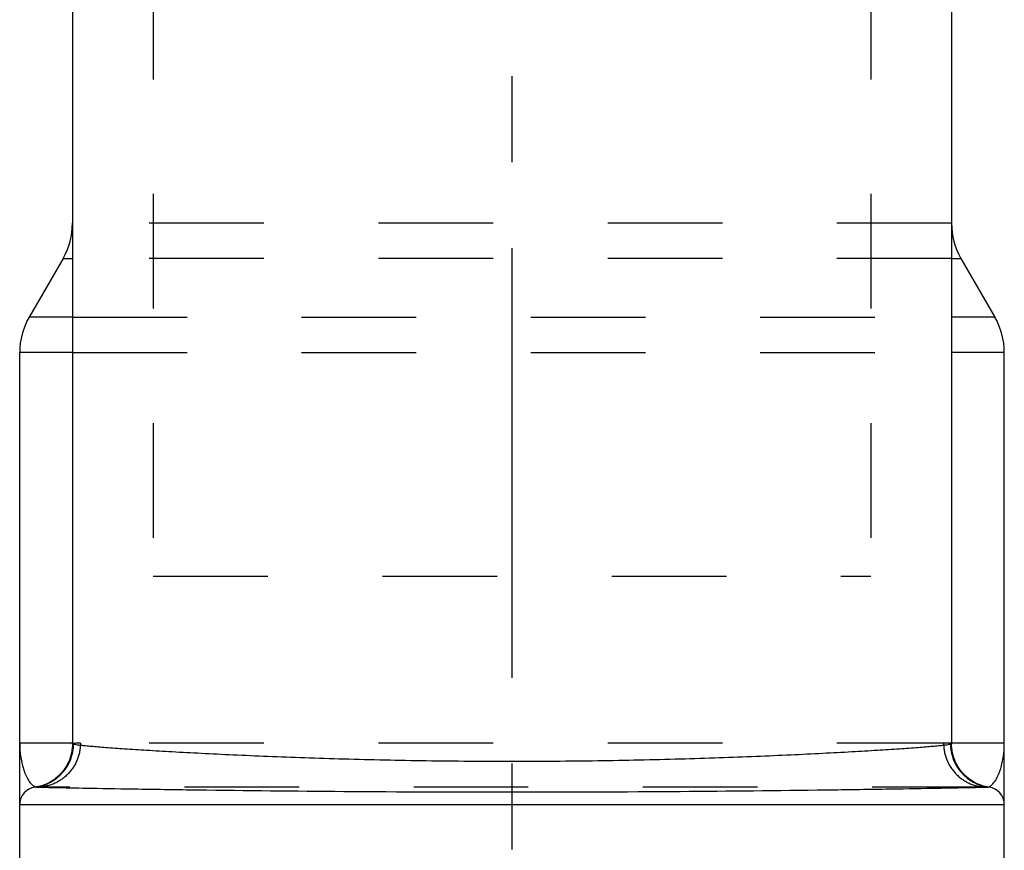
# Model space of a CAD drawing. Header units: millimetres. Extents: x 411 to 589, y 369 to 631.
# Tile 2 of 4: x 472 to 528, y 480 to 527. Entities that reach past the tile are written whole.
import ezdxf

# ---------------------------------------------------------------- set-up
doc = ezdxf.new("R2010")
doc.units = ezdxf.units.MM
doc.header["$LTSCALE"] = 65.185185
doc.linetypes.add('CENTER', pattern=[0.6, 0.375, -0.075, 0.075, -0.075])
doc.linetypes.add('HIDDEN', pattern=[0.2, 0.1, -0.1])
for name, color, linetype in [('ACHSEN_S', 7, 'CONTINUOUS'), ('FASEN', 7, 'CONTINUOUS'), ('FLAECHEN', 7, 'CONTINUOUS'), ('KONST.EL_MIT_GEO', 7, 'CONTINUOUS')]:
    doc.layers.add(name, color=color, linetype=linetype)

msp = doc.modelspace()

# ---------------------------------------------------------------- linework, layer by layer
at = {"layer": 'ACHSEN_S', "color": 2, "linetype": 'CENTER'}
msp.add_line((500, 631.25), (500, 368.75), dxfattribs=at)
at = {"layer": 'FASEN', "color": 7, "linetype": 'Continuous'}
for p, q in [((475, 607.75), (475, 485.703)), ((525, 607.75), (525, 485.703))]:
    msp.add_line(p, q, dxfattribs=at)
at = {"layer": 'FLAECHEN', "color": 8, "linetype": 'HIDDEN'}
for p, q in [((479.6, 608.25), (479.6, 495.25)), ((520.4, 608.25), (520.4, 495.25)), ((479.6, 495.25), (520.4, 495.25)), ((528, 463.361), (528, 482.25))]:
    msp.add_line(p, q, dxfattribs=at)
at = {"layer": 'FLAECHEN', "color": 7, "linetype": 'Continuous'}
for p, q in [((475, 607.75), (475, 485.703)), ((525, 607.75), (525, 485.703)), ((474.464, 513.322), (472.536, 509.982)), ((525.536, 513.322), (527.464, 509.982)), ((472, 463.361), (472, 507.982)), ((528, 482.25), (528, 507.982))]:
    msp.add_line(p, q, dxfattribs=at)
at = {"layer": 'KONST.EL_MIT_GEO', "color": 8, "linetype": 'HIDDEN'}
for p, q in [((479.6, 608.25), (479.6, 495.25)), ((520.4, 608.25), (520.4, 495.25)), ((475, 564.75), (475, 515.322)), ((525, 564.75), (525, 515.322)), ((525, 515.322), (475, 515.322)), ((525, 513.322), (475, 513.322)), ((475, 509.982), (525, 509.982)), ((475, 507.982), (525, 507.982)), ((525, 485.75), (475, 485.75)), ((527, 483.25), (473, 483.25))]:
    msp.add_line(p, q, dxfattribs=at)
at = {"layer": 'KONST.EL_MIT_GEO', "color": 7, "linetype": 'Continuous'}
for p, q in [((474.464, 513.322), (472.536, 509.982)), ((474.464, 513.322), (475, 513.322)), ((525, 513.322), (525.536, 513.322)), ((525.536, 513.322), (527.464, 509.982)), ((475, 509.982), (472.536, 509.982)), ((527.464, 509.982), (525, 509.982)), ((475, 507.982), (472, 507.982)), ((528, 507.982), (525, 507.982)), ((472, 463.361), (472, 485.75)), ((475, 485.75), (472, 485.75)), ((528, 485.75), (525, 485.75)), ((528, 463.361), (528, 485.75)), ((526.918, 483.279), (526.87, 483.29)), ((472.874, 483.242), (472.878, 483.243)), ((472.891, 483.244), (472.878, 483.243)), ((527.122, 483.243), (527.126, 483.242)), ((472, 482.25), (528, 482.25))]:
    msp.add_line(p, q, dxfattribs=at)
for points in [[(475, 485.703), (474.998, 485.609), (474.989, 485.467), (474.971, 485.325), (474.946, 485.185), (474.912, 485.048), (474.872, 484.913), (474.824, 484.782), (474.769, 484.655), (474.709, 484.533), (474.642, 484.415), (474.57, 484.303), (474.494, 484.196), (474.413, 484.095), (474.329, 484), (474.242, 483.912), (474.153, 483.83), (474.063, 483.754), (473.972, 483.685), (473.882, 483.622), (473.793, 483.566), (473.706, 483.516), (473.621, 483.472), (473.539, 483.433), (473.461, 483.399), (473.386, 483.37), (473.316, 483.345), (473.251, 483.324), (473.191, 483.306), (473.137, 483.292)], [(526.87, 483.29), (526.816, 483.304), (526.757, 483.322), (526.692, 483.342), (526.622, 483.367), (526.548, 483.396), (526.47, 483.429), (526.388, 483.468), (526.302, 483.512), (526.215, 483.562), (526.125, 483.617), (526.035, 483.68), (525.944, 483.749), (525.853, 483.824), (525.763, 483.906), (525.676, 483.995), (525.592, 484.09), (525.51, 484.191), (525.433, 484.297), (525.361, 484.41), (525.294, 484.528), (525.233, 484.651), (525.178, 484.778), (525.129, 484.909), (525.088, 485.044), (525.055, 485.182), (525.029, 485.323), (525.011, 485.465), (525.002, 485.608), (525, 485.703)], [(473.137, 483.292), (473.088, 483.28), (473.044, 483.27), (473.005, 483.263), (472.97, 483.256), (472.94, 483.251), (472.914, 483.247), (472.891, 483.244)], [(527.122, 483.243), (527.112, 483.244), (527.089, 483.247), (527.064, 483.251), (527.034, 483.256), (527, 483.262), (526.961, 483.269), (526.918, 483.279)]]:
    msp.add_lwpolyline(points, dxfattribs=at)
for centre, radius, start, end in [((471, 515.322), 4, 330, 360), ((529, 515.322), 4, 180, 210), ((476, 507.982), 4, 150, 180), ((524, 507.982), 4, 0, 30), ((473, 482.25), 1, 97.0105, 180), ((473.002, 483.59), 0.34, 257.4671, 262.7569), ((527, 482.25), 1, 0, 82.9895)]:
    msp.add_arc(centre, radius, start, end, dxfattribs=at)
at = {"layer": 'KONST.EL_MIT_GEO', "color": 8, "linetype": 'HIDDEN'}
for centre, radius, start, end in [((472.57, 485.719), 2.496, 277.0799, 0.1117), ((475.455, 482.854), 2.896, 90.0018, 97.7077), ((524.546, 482.856), 2.894, 82.2895, 90.001), ((527.43, 485.719), 2.496, 179.8882, 262.9201), ((473, 482.25), 1, 90, 97.0105), ((473, 483.573), 0.323, 262.7638, 269.9925), ((527, 483.573), 0.323, 270.0063, 277.1964), ((527, 482.25), 1, 82.9895, 90)]:
    msp.add_arc(centre, radius, start, end, dxfattribs=at)
at = {"layer": 'KONST.EL_MIT_GEO', "color": 7, "linetype": 'Continuous'}
for points, knots in [([(472, 485.75), (472, 485.474), (472.04, 484.938), (472.189, 484.298), (472.37, 483.849), (472.527, 483.574), (472.704, 483.364), (472.854, 483.274), (472.928, 483.258)], [0, 0, 0, 0, 0.297833, 0.577967, 0.705043, 0.819243, 0.917599, 1, 1, 1, 1]), ([(525, 485.703), (525, 485.699), (524.988, 485.691), (524.966, 485.684), (524.927, 485.674), (524.848, 485.659), (524.71, 485.638), (524.5, 485.613), (524.231, 485.585), (523.904, 485.555), (523.519, 485.522), (522.894, 485.473), (521.977, 485.407), (520.72, 485.326), (519.264, 485.241), (517.622, 485.153), (515.81, 485.066), (513.847, 484.981), (511.749, 484.903), (508.746, 484.809), (504.817, 484.723), (500, 484.687), (495.183, 484.723), (491.254, 484.809), (488.251, 484.903), (486.153, 484.981), (484.19, 485.066), (482.378, 485.153), (480.736, 485.241), (479.28, 485.326), (478.023, 485.407), (477.106, 485.473), (476.481, 485.522), (476.096, 485.555), (475.769, 485.585), (475.5, 485.613), (475.29, 485.638), (475.152, 485.659), (475.073, 485.674), (475.034, 485.684), (475.012, 485.691), (475, 485.699), (475, 485.703)], [0, 0, 0, 0, 0.000227, 0.000714, 0.001491, 0.002563, 0.0056, 0.009822, 0.015223, 0.021789, 0.029506, 0.038354, 0.059358, 0.084598, 0.113831, 0.146774, 0.183111, 0.222493, 0.264543, 0.308856, 0.402556, 0.5, 0.597444, 0.691144, 0.735457, 0.777507, 0.816889, 0.853226, 0.886169, 0.915402, 0.940642, 0.961646, 0.970494, 0.978211, 0.984777, 0.990178, 0.9944, 0.997437, 0.998509, 0.999286, 0.999773, 1, 1, 1, 1]), ([(527.22, 483.324), (527.285, 483.367), (527.408, 483.488), (527.62, 483.807), (527.82, 484.317), (527.967, 485.007), (528, 485.499), (528, 485.75)], [0, 0, 0, 0, 0.089796, 0.194117, 0.437624, 0.71182, 1, 1, 1, 1]), ([(527.04, 483.253), (527.056, 483.254), (527.12, 483.267), (527.179, 483.297), (527.22, 483.324)], [0, 0, 0, 0, 0.241566, 1, 1, 1, 1]), ([(472.908, 483.237), (472.902, 483.237), (472.896, 483.237), (472.869, 483.241), (472.874, 483.242)], [0, 0, 0, 0, 0.544664, 1, 1, 1, 1]), ([(473.103, 483.228), (473.081, 483.229), (473.016, 483.231), (472.951, 483.234), (472.908, 483.237)], [0, 0, 0, 0, 0.33101, 1, 1, 1, 1]), ([(526.897, 483.228), (526.542, 483.216), (525.552, 483.195), (523.671, 483.158), (521.025, 483.116), (516.236, 483.048), (509.151, 482.974), (500, 482.937), (490.849, 482.974), (483.764, 483.048), (478.975, 483.116), (476.329, 483.158), (474.448, 483.195), (473.458, 483.216), (473.103, 483.228)], [0, 0, 0, 0, 0.019837, 0.055188, 0.104913, 0.167409, 0.322299, 0.5, 0.677701, 0.83259, 0.895087, 0.944812, 0.980163, 1, 1, 1, 1]), ([(527.092, 483.237), (527.081, 483.236), (527.016, 483.232), (526.951, 483.23), (526.897, 483.228)], [0, 0, 0, 0, 0.168885, 1, 1, 1, 1]), ([(527.126, 483.242), (527.131, 483.241), (527.104, 483.237), (527.098, 483.237), (527.092, 483.237)], [0, 0, 0, 0, 0.455335, 1, 1, 1, 1])]:
    msp.add_open_spline(points, degree=3, knots=knots, dxfattribs=at)
at = {"layer": 'KONST.EL_MIT_GEO', "color": 8, "linetype": 'HIDDEN'}
for points, knots in [([(475.455, 485.75), (475.455, 485.425), (475.328, 484.77), (474.783, 483.939), (473.967, 483.381), (473.319, 483.25), (473, 483.25)], [0, 0, 0, 0, 0.252122, 0.502997, 0.752116, 1, 1, 1, 1]), ([(475, 485.703), (475, 485.71), (475.031, 485.718), (475.049, 485.722), (475.066, 485.724)], [0, 0, 0, 0, 0.283605, 1, 1, 1, 1]), ([(524.545, 485.75), (524.545, 485.425), (524.672, 484.77), (525.217, 483.939), (526.033, 483.381), (526.681, 483.25), (527, 483.25)], [0, 0, 0, 0, 0.252122, 0.502997, 0.752116, 1, 1, 1, 1]), ([(524.934, 485.724), (524.951, 485.722), (524.969, 485.718), (525, 485.71), (525, 485.703)], [0, 0, 0, 0, 0.716395, 1, 1, 1, 1])]:
    msp.add_open_spline(points, degree=3, knots=knots, dxfattribs=at)

doc.saveas('drawing.dxf')
